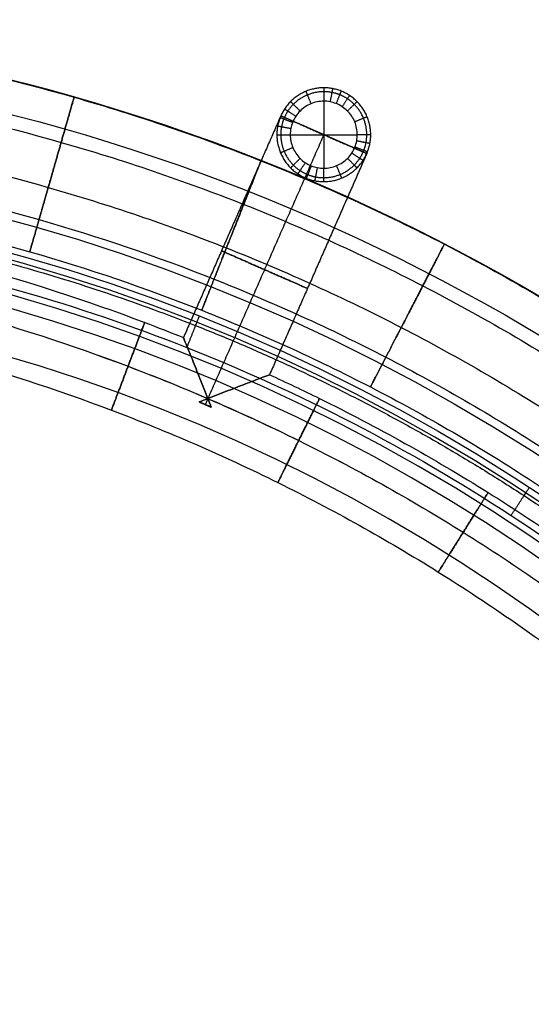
# Model space of a CAD drawing. Header units: millimetres. Extents: x -524 to 526, y -299 to 301.
# Tile 13 of 14: x 300 to 377, y 154 to 301. Entities that reach past the tile are written whole.
import ezdxf

# ---------------------------------------------------------------- set-up
doc = ezdxf.new("R2010")
doc.units = ezdxf.units.MM
doc.header["$MEASUREMENT"] = 0
for name, color, linetype, true_color in [('Marmor plate', 7, 'Continuous', 0x929292), ('Verde metal table', 7, 'Continuous', 0x4f624b), ('Wood top', 7, 'Continuous', 0x7f5080)]:
    doc.layers.add(name, color=color, linetype=linetype, true_color=true_color)

msp = doc.modelspace()

# ---------------------------------------------------------------- linework, layer by layer
at = {"layer": 'Marmor plate'}
for centre, radius in [((225.79, 1.35, 385.51), 300), ((225.79, 1.35, 384.51), 300), ((225.79, 1.35, 379.51), 295), ((225.79, 1.35, 379.51), 279.74), ((225.79, 1.35, 374.51), 275), ((225.79, 1.35, 375.51), 275)]:
    msp.add_circle(centre, radius, dxfattribs=at)
msp.add_rational_spline([(-47.75, 1.35, 370.98), (-47.75, -15.33, 370.98), (-44.6, -49.7, 370.98), (-29.94, -100.68, 370.98), (-4.54, -149.7, 370.98), (30.99, -193.44, 370.98), (74.73, -228.98, 370.98), (123.75, -254.37, 370.98), (174.73, -269.03, 370.98), (225.79, -273.71, 370.98), (276.84, -269.03, 370.98), (327.82, -254.37, 370.98), (376.84, -228.98, 370.98), (420.58, -193.44, 370.98), (456.12, -149.7, 370.98), (481.51, -100.68, 370.98), (496.17, -49.7, 370.98), (500.85, 1.35, 370.98), (496.17, 52.41, 370.98), (481.51, 103.39, 370.98), (456.12, 152.41, 370.98), (420.58, 196.15, 370.98), (376.84, 231.68, 370.98), (327.82, 257.08, 370.98), (276.84, 271.74, 370.98), (225.79, 276.42, 370.98), (174.73, 271.74, 370.98), (123.75, 257.08, 370.98), (74.73, 231.68, 370.98), (30.99, 196.15, 370.98), (-4.54, 152.41, 370.98), (-29.94, 103.39, 370.98), (-44.6, 52.41, 370.98), (-47.75, 18.04, 370.98), (-47.75, 1.35, 370.98)], [0.853553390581, 0.85355339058, 0.853553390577, 0.853553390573, 0.853553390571, 0.85355339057, 0.853553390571, 0.853553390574, 0.853553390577, 0.853553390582, 0.853553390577, 0.853553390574, 0.853553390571, 0.85355339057, 0.853553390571, 0.853553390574, 0.853553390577, 0.853553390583, 0.853553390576, 0.853553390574, 0.853553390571, 0.85355339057, 0.853553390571, 0.853553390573, 0.853553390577, 0.853553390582, 0.853553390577, 0.853553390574, 0.853553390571, 0.85355339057, 0.853553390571, 0.853553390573, 0.853553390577, 0.85355339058, 0.853553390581], degree=3, knots=[0, 0, 0, 0, 49.405249, 101.778899, 156.337216, 212.05742, 267.777625, 322.335942, 374.709592, 424.114841, 473.52009, 525.89374, 580.452056, 636.172261, 691.892466, 746.450783, 798.824433, 848.229682, 897.63493, 950.008581, 1004.566897, 1060.287102, 1116.007307, 1170.565624, 1222.939274, 1272.344522, 1321.749771, 1374.123421, 1428.681738, 1484.401943, 1540.122148, 1594.680464, 1647.054114, 1696.459363, 1696.459363, 1696.459363, 1696.459363], dxfattribs=at)
msp.add_open_spline([(-44.21, 1.35, 369.51), (-44.21, -15.11, 369.51), (-41.1, -49.04, 369.51), (-26.63, -99.36, 369.51), (-1.57, -147.75, 369.51), (33.51, -190.93, 369.51), (76.69, -226, 369.51), (125.07, -251.07, 369.51), (175.39, -265.53, 369.51), (225.79, -270.16, 369.51), (276.18, -265.53, 369.51), (326.5, -251.07, 369.51), (374.89, -226, 369.51), (418.07, -190.93, 369.51), (453.14, -147.75, 369.51), (478.21, -99.36, 369.51), (492.68, -49.04, 369.51), (497.3, 1.35, 369.51), (492.68, 51.75, 369.51), (478.21, 102.07, 369.51), (453.14, 150.46, 369.51), (418.07, 193.63, 369.51), (374.89, 228.71, 369.51), (326.5, 253.78, 369.51), (276.18, 268.24, 369.51), (225.79, 272.87, 369.51), (175.39, 268.24, 369.51), (125.07, 253.77, 369.51), (76.69, 228.71, 369.51), (33.51, 193.63, 369.51), (-1.57, 150.46, 369.51), (-26.63, 102.07, 369.51), (-41.1, 51.75, 369.51), (-44.21, 17.82, 369.51), (-44.21, 1.35, 369.51)], degree=3, knots=[0, 0, 0, 0, 49.405249, 101.778899, 156.337216, 212.05742, 267.777625, 322.335942, 374.709592, 424.114841, 473.52009, 525.89374, 580.452056, 636.172261, 691.892466, 746.450783, 798.824433, 848.229682, 897.63493, 950.008581, 1004.566897, 1060.287102, 1116.007307, 1170.565624, 1222.939274, 1272.344522, 1321.749771, 1374.123421, 1428.681738, 1484.401943, 1540.122148, 1594.680464, 1647.054114, 1696.459363, 1696.459363, 1696.459363, 1696.459363], dxfattribs=at)
for points, weights in [([(325.17, 252.4, 369.51), (327.01, 257.05, 369.51), (327.01, 257.05, 374.51)], [1, 0.707106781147, 1]), ([(373.53, 227.34, 369.51), (376.27, 231.53, 369.51), (376.27, 231.53, 374.51)], [1, 0.707106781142, 1])]:
    msp.add_rational_spline(points, weights, degree=2, dxfattribs=at)
at = {"layer": 'Verde metal table'}
for p, q in [((345.59, 289.19, 379.39), (345.59, 279.18, 379.39)), ((345.59, 289.19, -14.72), (345.59, 279.18, -14.72)), ((352, 281.37, 252.28), (339.18, 287, 252.28)), ((340.59, 284.18, 379.39), (350.59, 284.18, 379.39)), ((340.59, 284.18, -14.72), (350.59, 284.18, -14.72)), ((345.59, 284.18, 259.28), (345.59, 284.18, 245.28)), ((327.9, 243.9, 259.28), (327.9, 243.9, 259.21)), ((327.9, 243.9, 245.35), (327.9, 243.9, 245.28))]:
    msp.add_line(p, q, dxfattribs=at)
for points, knots in [([(225.79, 301.35, 372.28), (234.78, 301.35, 372.28), (253.08, 300.53, 372.28), (280.73, 296.73, 372.28), (308.7, 290.16, 372.28), (336.59, 280.67, 372.28), (363.95, 268.22, 372.28), (390.33, 252.83, 372.28), (415.25, 234.64, 372.28), (438.3, 213.87, 372.28), (459.07, 190.82, 372.28), (477.27, 165.9, 372.28), (492.65, 139.52, 372.28), (505.11, 112.16, 372.28), (514.59, 84.26, 372.28), (521.17, 56.3, 372.28), (524.96, 28.65, 372.28), (526.19, 1.35, 372.28), (524.96, -25.94, 372.28), (521.17, -53.59, 372.28), (514.59, -81.56, 372.28), (505.11, -109.44, 372.28), (492.65, -136.81, 372.28), (477.27, -163.19, 372.28), (459.07, -188.11, 372.28), (438.3, -211.16, 372.28), (415.26, -231.93, 372.28), (390.33, -250.12, 372.28), (363.95, -265.51, 372.28), (336.59, -277.96, 372.28), (308.7, -287.45, 372.28), (280.73, -294.02, 372.28), (253.08, -297.82, 372.28), (234.79, -298.65, 372.28), (225.79, -298.65, 372.28)], [0, 0, 0, 0, 26.362872, 53.613789, 81.674885, 110.448833, 139.819659, 169.654636, 199.807277, 230.121298, 260.43532, 290.587961, 320.422938, 349.793764, 378.567712, 406.628808, 433.879725, 460.242597, 486.605469, 513.856386, 541.917482, 570.69143, 600.062256, 629.897233, 660.049874, 690.363895, 720.677917, 750.830558, 780.665535, 810.036361, 838.810309, 866.871405, 894.122322, 920.485194, 920.485194, 920.485194, 920.485194]), ([(225.79, 294.35, 365.28), (234.57, 294.35, 365.28), (252.45, 293.55, 365.28), (279.45, 289.84, 365.28), (306.77, 283.42, 365.28), (334, 274.16, 365.28), (360.73, 261.99, 365.28), (386.49, 246.96, 365.28), (410.83, 229.2, 365.28), (433.34, 208.91, 365.28), (453.63, 186.4, 365.28), (471.4, 162.06, 365.28), (486.43, 136.29, 365.28), (498.59, 109.57, 365.28), (507.85, 82.33, 365.28), (514.27, 55.02, 365.28), (517.98, 28.01, 365.28), (519.18, 1.35, 365.28), (517.98, -25.31, 365.28), (514.28, -52.3, 365.28), (507.85, -79.62, 365.28), (498.59, -106.86, 365.28), (486.43, -133.58, 365.28), (471.4, -159.35, 365.28), (453.63, -183.69, 365.28), (433.34, -206.2, 365.28), (410.83, -226.49, 365.28), (386.49, -244.26, 365.28), (360.73, -259.29, 365.28), (334, -271.45, 365.28), (306.76, -280.71, 365.28), (279.45, -287.13, 365.28), (252.44, -290.84, 365.28), (234.58, -291.65, 365.28), (225.79, -291.65, 365.28)], [0, 0, 0, 0, 26.362872, 53.613789, 81.674885, 110.448833, 139.819659, 169.654636, 199.807277, 230.121298, 260.43532, 290.587961, 320.422938, 349.793764, 378.567712, 406.628808, 433.879725, 460.242597, 486.605469, 513.856386, 541.917482, 570.69143, 600.062256, 629.897233, 660.049874, 690.363895, 720.677917, 750.830558, 780.665535, 810.036361, 838.810309, 866.871405, 894.122322, 920.485194, 920.485194, 920.485194, 920.485194]), ([(225.79, 294.35, 379.28), (234.57, 294.35, 379.28), (252.45, 293.55, 379.28), (279.45, 289.84, 379.28), (306.77, 283.42, 379.28), (334, 274.16, 379.28), (360.73, 261.99, 379.28), (386.49, 246.96, 379.28), (410.83, 229.2, 379.28), (433.34, 208.91, 379.28), (453.63, 186.4, 379.28), (471.4, 162.06, 379.28), (486.43, 136.29, 379.28), (498.59, 109.57, 379.28), (507.85, 82.33, 379.28), (514.27, 55.02, 379.28), (517.98, 28.01, 379.28), (519.18, 1.35, 379.28), (517.98, -25.31, 379.28), (514.28, -52.3, 379.28), (507.85, -79.62, 379.28), (498.59, -106.86, 379.28), (486.43, -133.58, 379.28), (471.4, -159.35, 379.28), (453.63, -183.69, 379.28), (433.34, -206.2, 379.28), (410.83, -226.49, 379.28), (386.49, -244.26, 379.28), (360.73, -259.29, 379.28), (334, -271.45, 379.28), (306.76, -280.71, 379.28), (279.45, -287.13, 379.28), (252.44, -290.84, 379.28), (234.58, -291.65, 379.28), (225.79, -291.65, 379.28)], [0, 0, 0, 0, 26.362872, 53.613789, 81.674885, 110.448833, 139.819659, 169.654636, 199.807277, 230.121298, 260.43532, 290.587961, 320.422938, 349.793764, 378.567712, 406.628808, 433.879725, 460.242597, 486.605469, 513.856386, 541.917482, 570.69143, 600.062256, 629.897233, 660.049874, 690.363895, 720.677917, 750.830558, 780.665535, 810.036361, 838.810309, 866.871405, 894.122322, 920.485194, 920.485194, 920.485194, 920.485194]), ([(340.59, 284.18, 379.39), (340.59, 284.5, 379.39), (340.65, 285.13, 379.39), (340.92, 286.06, 379.39), (341.38, 286.95, 379.39), (342.23, 287.99, 379.39), (343.62, 288.93, 379.39), (345.25, 289.25, 379.39), (346.53, 289.13, 379.39), (347.47, 288.85, 379.39), (348.35, 288.39, 379.39), (349.4, 287.55, 379.39), (350.33, 286.15, 379.39), (350.65, 284.52, 379.39), (350.53, 283.24, 379.39), (350.26, 282.31, 379.39), (349.8, 281.42, 379.39), (348.95, 280.38, 379.39), (347.55, 279.44, 379.39), (345.93, 279.12, 379.39), (344.65, 279.24, 379.39), (343.71, 279.51, 379.39), (342.82, 279.97, 379.39), (341.78, 280.82, 379.39), (340.85, 282.22, 379.39), (340.59, 283.53, 379.39), (340.59, 284.18, 379.39)], [0, 0, 0, 0, 0.94281, 1.88562, 2.907161, 3.928702, 5.893054, 7.857405, 8.800215, 9.743025, 10.764566, 11.786107, 13.750458, 15.714809, 16.65762, 17.60043, 18.621971, 19.643512, 21.607863, 23.572214, 24.515024, 25.457834, 26.479375, 27.500916, 29.465268, 31.429619, 31.429619, 31.429619, 31.429619]), ([(340.59, 284.18, -14.72), (340.59, 284.5, -14.72), (340.65, 285.13, -14.72), (340.92, 286.06, -14.72), (341.38, 286.95, -14.72), (342.23, 287.99, -14.72), (343.62, 288.93, -14.72), (345.25, 289.25, -14.72), (346.53, 289.13, -14.72), (347.47, 288.85, -14.72), (348.35, 288.39, -14.72), (349.4, 287.55, -14.72), (350.33, 286.15, -14.72), (350.65, 284.52, -14.72), (350.53, 283.24, -14.72), (350.26, 282.31, -14.72), (349.8, 281.42, -14.72), (348.95, 280.38, -14.72), (347.55, 279.44, -14.72), (345.93, 279.12, -14.72), (344.65, 279.24, -14.72), (343.71, 279.51, -14.72), (342.82, 279.97, -14.72), (341.78, 280.82, -14.72), (340.85, 282.22, -14.72), (340.59, 283.53, -14.72), (340.59, 284.18, -14.72)], [0, 0, 0, 0, 0.94281, 1.88562, 2.907161, 3.928702, 5.893054, 7.857405, 8.800215, 9.743025, 10.764566, 11.786107, 13.750458, 15.714809, 16.65762, 17.60043, 18.621971, 19.643512, 21.607863, 23.572214, 24.515024, 25.457834, 26.479375, 27.500916, 29.465268, 31.429619, 31.429619, 31.429619, 31.429619]), ([(511.79, 1.35, 374.28), (511.79, 5.64, 374.28), (511.59, 14.22, 374.28), (510.42, 31.63, 374.28), (507.38, 53.73, 374.28), (501.11, 80.4, 374.28), (492.07, 106.98, 374.28), (480.2, 133.07, 374.28), (465.53, 158.21, 374.28), (448.18, 181.98, 374.28), (428.38, 203.95, 374.28), (406.41, 223.75, 374.28), (382.65, 241.1, 374.28), (357.5, 255.77, 374.28), (331.42, 267.64, 374.28), (304.83, 276.68, 374.28), (278.17, 282.95, 374.28), (251.81, 286.57, 374.28), (225.79, 287.74, 374.28), (199.77, 286.57, 374.28), (173.41, 282.95, 374.28), (146.74, 276.68, 374.28), (120.16, 267.64, 374.28), (94.07, 255.77, 374.28), (68.93, 241.1, 374.28), (45.16, 223.75, 374.28), (23.2, 203.95, 374.28), (3.39, 181.98, 374.28), (-13.95, 158.22, 374.28), (-28.62, 133.07, 374.28), (-40.5, 106.98, 374.28), (-49.54, 80.4, 374.28), (-55.81, 53.73, 374.28), (-59.43, 27.37, 374.28), (-60.6, 1.35, 374.28), (-59.43, -24.67, 374.28), (-55.81, -51.02, 374.28), (-49.54, -77.69, 374.28), (-40.5, -104.27, 374.28), (-28.63, -130.36, 374.28), (-13.96, -155.51, 374.28), (3.39, -179.27, 374.28), (23.19, -201.24, 374.28), (45.16, -221.05, 374.28), (68.92, -238.39, 374.28), (94.07, -253.06, 374.28), (120.16, -264.93, 374.28), (146.74, -273.97, 374.28), (173.41, -280.24, 374.28), (199.77, -283.86, 374.28), (225.79, -285.03, 374.28), (251.81, -283.86, 374.28), (278.16, -280.24, 374.28), (304.83, -273.97, 374.28), (331.41, -264.93, 374.28), (357.5, -253.06, 374.28), (382.65, -238.39, 374.28), (406.42, -221.04, 374.28), (428.38, -201.24, 374.28), (448.19, -179.27, 374.28), (465.53, -155.51, 374.28), (480.2, -130.36, 374.28), (492.07, -104.28, 374.28), (501.11, -77.69, 374.28), (507.38, -51.03, 374.28), (510.42, -28.92, 374.28), (511.59, -11.51, 374.28), (511.79, -2.93, 374.28), (511.79, 1.35, 374.28)], [0, 0, 0, 0, 12.641582, 25.283164, 51.418003, 78.329838, 105.925331, 134.093257, 162.706324, 191.624044, 220.696535, 249.769027, 278.686747, 307.299814, 335.467739, 363.063232, 389.975068, 416.109907, 441.393071, 466.676235, 492.811073, 519.722909, 547.318402, 575.486327, 604.099394, 633.017115, 662.089606, 691.162097, 720.079818, 748.692885, 776.86081, 804.456303, 831.368139, 857.502978, 882.786142, 908.069306, 934.204144, 961.11598, 988.711473, 1016.879398, 1045.492465, 1074.410186, 1103.482677, 1132.555168, 1161.472889, 1190.085956, 1218.253881, 1245.849374, 1272.76121, 1298.896049, 1324.179213, 1349.462376, 1375.597215, 1402.509051, 1430.104544, 1458.272469, 1486.885536, 1515.803257, 1544.875748, 1573.948239, 1602.86596, 1631.479027, 1659.646952, 1687.242445, 1714.154281, 1740.289119, 1752.930701, 1765.572283, 1765.572283, 1765.572283, 1765.572283]), ([(225.79, 287.35, 372.28), (234.36, 287.35, 372.28), (251.81, 286.57, 372.28), (278.16, 282.95, 372.28), (304.83, 276.68, 372.28), (331.42, 267.64, 372.28), (357.5, 255.77, 372.28), (382.65, 241.1, 372.28), (406.41, 223.75, 372.28), (428.38, 203.95, 372.28), (448.19, 181.98, 372.28), (465.53, 158.22, 372.28), (480.2, 133.07, 372.28), (492.07, 106.98, 372.28), (501.12, 80.39, 372.28), (507.38, 53.73, 372.28), (511, 27.37, 372.28), (512.17, 1.35, 372.28), (511, -24.67, 372.28), (507.38, -51.02, 372.28), (501.11, -77.69, 372.28), (492.07, -104.27, 372.28), (480.2, -130.36, 372.28), (465.53, -155.51, 372.28), (448.19, -179.27, 372.28), (428.38, -201.24, 372.28), (406.41, -221.04, 372.28), (382.65, -238.39, 372.28), (357.5, -253.06, 372.28), (331.42, -264.93, 372.28), (304.83, -273.97, 372.28), (278.17, -280.24, 372.28), (251.81, -283.86, 372.28), (234.37, -284.65, 372.28), (225.79, -284.65, 372.28)], [0, 0, 0, 0, 26.362872, 53.613789, 81.674885, 110.448833, 139.819659, 169.654636, 199.807277, 230.121298, 260.43532, 290.587961, 320.422938, 349.793764, 378.567712, 406.628808, 433.879725, 460.242597, 486.605469, 513.856386, 541.917482, 570.69143, 600.062256, 629.897233, 660.049874, 690.363895, 720.677917, 750.830558, 780.665535, 810.036361, 838.810309, 866.871405, 894.122322, 920.485194, 920.485194, 920.485194, 920.485194]), ([(506.79, 1.35, 379.28), (506.79, 5.57, 379.28), (506.6, 13.99, 379.28), (505.44, 31.1, 379.28), (502.46, 52.81, 379.28), (496.3, 79.02, 379.28), (487.42, 105.13, 379.28), (475.75, 130.77, 379.28), (461.34, 155.47, 379.28), (444.3, 178.83, 379.28), (424.84, 200.4, 379.28), (403.25, 219.87, 379.28), (379.91, 236.9, 379.28), (355.2, 251.32, 379.28), (329.57, 262.98, 379.28), (303.45, 271.87, 379.28), (277.25, 278.03, 379.28), (251.35, 281.58, 379.28), (225.79, 282.73, 379.28), (200.22, 281.58, 379.28), (174.33, 278.03, 379.28), (148.13, 271.87, 379.28), (122.01, 262.98, 379.28), (96.37, 251.32, 379.28), (71.67, 236.91, 379.28), (48.32, 219.86, 379.28), (26.74, 200.41, 379.28), (7.28, 178.82, 379.28), (-9.76, 155.47, 379.28), (-24.18, 130.77, 379.28), (-35.84, 105.14, 379.28), (-44.73, 79.02, 379.28), (-50.88, 52.82, 379.28), (-54.44, 26.92, 379.28), (-55.59, 1.35, 379.28), (-54.44, -24.21, 379.28), (-50.89, -50.11, 379.28), (-44.73, -76.31, 379.28), (-35.84, -102.43, 379.28), (-24.18, -128.06, 379.28), (-9.77, -152.76, 379.28), (7.28, -176.12, 379.28), (26.73, -197.7, 379.28), (48.32, -217.16, 379.28), (71.67, -234.2, 379.28), (96.37, -248.61, 379.28), (122, -260.27, 379.28), (148.13, -269.16, 379.28), (174.32, -275.32, 379.28), (200.22, -278.87, 379.28), (225.79, -280.03, 379.28), (251.35, -278.87, 379.28), (277.25, -275.32, 379.28), (303.45, -269.16, 379.28), (329.57, -260.28, 379.28), (355.2, -248.61, 379.28), (379.91, -234.2, 379.28), (403.26, -217.15, 379.28), (424.84, -197.7, 379.28), (444.3, -176.11, 379.28), (461.34, -152.77, 379.28), (475.75, -128.06, 379.28), (487.42, -102.43, 379.28), (496.3, -76.31, 379.28), (502.46, -50.11, 379.28), (505.44, -28.39, 379.28), (506.6, -11.29, 379.28), (506.79, -2.86, 379.28), (506.79, 1.35, 379.28)], [0, 0, 0, 0, 12.641582, 25.283164, 51.418003, 78.329838, 105.925331, 134.093257, 162.706324, 191.624044, 220.696535, 249.769027, 278.686747, 307.299814, 335.467739, 363.063232, 389.975068, 416.109907, 441.393071, 466.676235, 492.811073, 519.722909, 547.318402, 575.486327, 604.099394, 633.017115, 662.089606, 691.162097, 720.079818, 748.692885, 776.86081, 804.456303, 831.368139, 857.502978, 882.786142, 908.069306, 934.204144, 961.11598, 988.711473, 1016.879398, 1045.492465, 1074.410186, 1103.482677, 1132.555168, 1161.472889, 1190.085956, 1218.253881, 1245.849374, 1272.76121, 1298.896049, 1324.179213, 1349.462376, 1375.597215, 1402.509051, 1430.104544, 1458.272469, 1486.885536, 1515.803257, 1544.875748, 1573.948239, 1602.86596, 1631.479027, 1659.646952, 1687.242445, 1714.154281, 1740.289119, 1752.930701, 1765.572283, 1765.572283, 1765.572283, 1765.572283]), ([(506.79, 1.35, 369.28), (506.79, 5.57, 369.28), (506.6, 13.99, 369.28), (505.44, 31.1, 369.28), (502.46, 52.81, 369.28), (496.3, 79.02, 369.28), (487.42, 105.13, 369.28), (475.75, 130.77, 369.28), (461.34, 155.47, 369.28), (444.3, 178.83, 369.28), (424.84, 200.4, 369.28), (403.25, 219.87, 369.28), (379.91, 236.9, 369.28), (355.2, 251.32, 369.28), (329.57, 262.98, 369.28), (303.45, 271.87, 369.28), (277.25, 278.03, 369.28), (251.35, 281.58, 369.28), (225.79, 282.73, 369.28), (200.22, 281.58, 369.28), (174.33, 278.03, 369.28), (148.13, 271.87, 369.28), (122.01, 262.98, 369.28), (96.37, 251.32, 369.28), (71.67, 236.91, 369.28), (48.32, 219.86, 369.28), (26.74, 200.41, 369.28), (7.28, 178.82, 369.28), (-9.76, 155.47, 369.28), (-24.18, 130.77, 369.28), (-35.84, 105.14, 369.28), (-44.73, 79.02, 369.28), (-50.88, 52.82, 369.28), (-54.44, 26.92, 369.28), (-55.59, 1.35, 369.28), (-54.44, -24.21, 369.28), (-50.89, -50.11, 369.28), (-44.73, -76.31, 369.28), (-35.84, -102.43, 369.28), (-24.18, -128.06, 369.28), (-9.77, -152.76, 369.28), (7.28, -176.12, 369.28), (26.73, -197.7, 369.28), (48.32, -217.16, 369.28), (71.67, -234.2, 369.28), (96.37, -248.61, 369.28), (122, -260.27, 369.28), (148.13, -269.16, 369.28), (174.32, -275.32, 369.28), (200.22, -278.87, 369.28), (225.79, -280.03, 369.28), (251.35, -278.87, 369.28), (277.25, -275.32, 369.28), (303.45, -269.16, 369.28), (329.57, -260.28, 369.28), (355.2, -248.61, 369.28), (379.91, -234.2, 369.28), (403.26, -217.15, 369.28), (424.84, -197.7, 369.28), (444.3, -176.11, 369.28), (461.34, -152.77, 369.28), (475.75, -128.06, 369.28), (487.42, -102.43, 369.28), (496.3, -76.31, 369.28), (502.46, -50.11, 369.28), (505.44, -28.39, 369.28), (506.6, -11.29, 369.28), (506.79, -2.86, 369.28), (506.79, 1.35, 369.28)], [0, 0, 0, 0, 12.641582, 25.283164, 51.418003, 78.329838, 105.925331, 134.093257, 162.706324, 191.624044, 220.696535, 249.769027, 278.686747, 307.299814, 335.467739, 363.063232, 389.975068, 416.109907, 441.393071, 466.676235, 492.811073, 519.722909, 547.318402, 575.486327, 604.099394, 633.017115, 662.089606, 691.162097, 720.079818, 748.692885, 776.86081, 804.456303, 831.368139, 857.502978, 882.786142, 908.069306, 934.204144, 961.11598, 988.711473, 1016.879398, 1045.492465, 1074.410186, 1103.482677, 1132.555168, 1161.472889, 1190.085956, 1218.253881, 1245.849374, 1272.76121, 1298.896049, 1324.179213, 1349.462376, 1375.597215, 1402.509051, 1430.104544, 1458.272469, 1486.885536, 1515.803257, 1544.875748, 1573.948239, 1602.86596, 1631.479027, 1659.646952, 1687.242445, 1714.154281, 1740.289119, 1752.930701, 1765.572283, 1765.572283, 1765.572283, 1765.572283]), ([(501.79, 1.35, 374.28), (501.79, 5.49, 374.28), (501.6, 13.77, 374.28), (500.47, 30.57, 374.28), (497.54, 51.9, 374.28), (491.49, 77.63, 374.28), (482.76, 103.29, 374.28), (471.3, 128.46, 374.28), (457.15, 152.73, 374.28), (440.41, 175.67, 374.28), (421.3, 196.86, 374.28), (400.1, 215.98, 374.28), (377.17, 232.71, 374.28), (352.9, 246.87, 374.28), (327.72, 258.33, 374.28), (302.07, 267.05, 374.28), (276.34, 273.1, 374.28), (250.9, 276.6, 374.28), (225.79, 277.73, 374.28), (200.68, 276.6, 374.28), (175.24, 273.1, 374.28), (149.51, 267.05, 374.28), (123.85, 258.33, 374.28), (98.68, 246.87, 374.28), (74.41, 232.72, 374.28), (51.47, 215.97, 374.28), (30.28, 196.87, 374.28), (11.16, 175.66, 374.28), (-5.57, 152.73, 374.28), (-19.73, 128.47, 374.28), (-31.19, 103.29, 374.28), (-39.91, 77.63, 374.28), (-45.96, 51.9, 374.28), (-49.45, 26.47, 374.28), (-50.59, 1.35, 374.28), (-49.45, -23.76, 374.28), (-45.96, -49.19, 374.28), (-39.91, -74.93, 374.28), (-31.19, -100.58, 374.28), (-19.73, -125.76, 374.28), (-5.57, -150.02, 374.28), (11.17, -172.96, 374.28), (30.28, -194.15, 374.28), (51.48, -213.27, 374.28), (74.41, -230, 374.28), (98.68, -244.16, 374.28), (123.85, -255.62, 374.28), (149.51, -264.35, 374.28), (175.24, -270.39, 374.28), (200.68, -273.89, 374.28), (225.79, -275.02, 374.28), (250.9, -273.89, 374.28), (276.33, -270.4, 374.28), (302.07, -264.35, 374.28), (327.72, -255.62, 374.28), (352.9, -244.16, 374.28), (377.16, -230.01, 374.28), (400.1, -213.27, 374.28), (421.29, -194.16, 374.28), (440.41, -172.95, 374.28), (457.15, -150.02, 374.28), (471.3, -125.76, 374.28), (482.76, -100.58, 374.28), (491.49, -74.92, 374.28), (497.54, -49.19, 374.28), (500.47, -27.86, 374.28), (501.6, -11.06, 374.28), (501.79, -2.78, 374.28), (501.79, 1.35, 374.28)], [0, 0, 0, 0, 12.641582, 25.283164, 51.418003, 78.329838, 105.925331, 134.093257, 162.706324, 191.624044, 220.696535, 249.769027, 278.686747, 307.299814, 335.467739, 363.063232, 389.975068, 416.109907, 441.393071, 466.676235, 492.811073, 519.722909, 547.318402, 575.486327, 604.099394, 633.017115, 662.089606, 691.162097, 720.079818, 748.692885, 776.86081, 804.456303, 831.368139, 857.502978, 882.786142, 908.069306, 934.204144, 961.11598, 988.711473, 1016.879398, 1045.492465, 1074.410186, 1103.482677, 1132.555168, 1161.472889, 1190.085956, 1218.253881, 1245.849374, 1272.76121, 1298.896049, 1324.179213, 1349.462376, 1375.597215, 1402.509051, 1430.104544, 1458.272469, 1486.885536, 1515.803257, 1544.875748, 1573.948239, 1602.86596, 1631.479027, 1659.646952, 1687.242445, 1714.154281, 1740.289119, 1752.930701, 1765.572283, 1765.572283, 1765.572283, 1765.572283]), ([(213.63, 275.35, 252.28), (222.2, 275.35, 252.28), (239.63, 274.6, 252.28), (265.96, 271.15, 252.28), (292.61, 265.16, 252.28), (312.12, 258.81, 252.28), (322.73, 254.67, 252.28), (324.65, 253.89, 252.28)], [0, 0, 0, 0, 25.114701, 51.056524, 77.732547, 105.024241, 111.083178, 111.083178, 111.083178, 111.083178]), ([(213.63, 268.35, 259.28), (222, 268.35, 259.28), (239.02, 267.62, 259.28), (264.74, 264.25, 259.28), (290.75, 258.4, 259.28), (311.96, 251.5, 259.28), (324.36, 246.49, 259.28), (328.29, 244.79, 259.28)], [0, 0, 0, 0, 25.114701, 51.056524, 77.732547, 105.024241, 117.870835, 117.870835, 117.870835, 117.870835]), ([(213.63, 268.35, 245.28), (222, 268.35, 245.28), (239.02, 267.62, 245.28), (264.74, 264.25, 245.28), (290.75, 258.4, 245.28), (316.69, 249.96, 245.28), (342.15, 238.89, 245.28), (366.69, 225.2, 245.28), (389.88, 209.02, 245.28), (411.33, 190.53, 245.28), (430.67, 170.03, 245.28), (447.6, 147.84, 245.28), (461.93, 124.36, 245.28), (473.53, 100, 245.28), (482.36, 75.18, 245.28), (488.48, 50.27, 245.28), (492.02, 25.66, 245.28), (493.16, 1.35, 245.28), (492.02, -22.95, 245.28), (488.48, -47.56, 245.28), (482.36, -72.47, 245.28), (473.53, -97.3, 245.28), (461.93, -121.65, 245.28), (447.6, -145.14, 245.28), (430.67, -167.32, 245.28), (411.33, -187.83, 245.28), (389.88, -206.31, 245.28), (366.69, -222.49, 245.28), (342.15, -236.18, 245.28), (316.69, -247.25, 245.28), (290.75, -255.69, 245.28), (264.74, -261.54, 245.28), (239.02, -264.91, 245.28), (222, -265.65, 245.28), (213.63, -265.65, 245.28)], [0, 0, 0, 0, 25.114701, 51.056524, 77.732547, 105.024241, 132.800838, 160.917173, 189.216202, 217.541107, 245.736042, 273.654599, 301.163498, 328.140368, 354.489575, 380.122371, 404.978478, 429.004494, 453.031171, 477.885695, 503.520873, 529.867851, 556.845392, 584.353588, 612.271894, 640.467149, 668.791725, 697.091, 725.208049, 752.983953, 780.277955, 806.951508, 832.894953, 858.008984, 858.008984, 858.008984, 858.008984]), ([(213.63, 261.35, 252.28), (221.8, 261.35, 252.28), (238.41, 260.64, 252.28), (263.51, 257.34, 252.28), (288.9, 251.64, 252.28), (314.21, 243.41, 252.28), (339.04, 232.6, 252.28), (362.97, 219.25, 252.28), (385.58, 203.48, 252.28), (406.48, 185.46, 252.28), (425.32, 165.49, 252.28), (441.82, 143.88, 252.28), (455.77, 121.02, 252.28), (467.05, 97.32, 252.28), (475.65, 73.16, 252.28), (481.6, 48.93, 252.28), (485.04, 24.99, 252.28), (486.15, 1.35, 252.28), (485.04, -22.28, 252.28), (481.6, -46.22, 252.28), (475.65, -70.45, 252.28), (467.05, -94.61, 252.28), (455.77, -118.31, 252.28), (441.82, -141.17, 252.28), (425.32, -162.78, 252.28), (406.48, -182.76, 252.28), (385.59, -200.77, 252.28), (362.97, -216.55, 252.28), (339.04, -229.89, 252.28), (314.21, -240.7, 252.28), (288.9, -248.93, 252.28), (263.51, -254.64, 252.28), (238.41, -257.93, 252.28), (221.8, -258.65, 252.28), (213.63, -258.65, 252.28)], [0, 0, 0, 0, 25.114701, 51.056524, 77.732547, 105.024241, 132.800838, 160.917173, 189.216202, 217.541107, 245.736042, 273.654599, 301.163498, 328.140368, 354.489575, 380.122371, 404.978478, 429.004494, 453.031171, 477.885695, 503.520873, 529.867851, 556.845392, 584.353588, 612.271894, 640.467149, 668.791725, 697.091, 725.208049, 752.983953, 780.277955, 806.951508, 832.894953, 858.008984, 858.008984, 858.008984, 858.008984]), ([(328.29, 244.79, 259.28), (328.09, 245.3, 259.28), (327.89, 245.8, 259.25), (327.5, 246.81, 259.12), (327.3, 247.31, 259.02), (326.71, 248.78, 258.63), (326.33, 249.74, 258.23), (325.62, 251.5, 257.11), (325.29, 252.31, 256.36), (324.8, 253.53, 254.51), (324.65, 253.89, 253.43), (324.65, 253.89, 252.28), (324.65, 253.89, 251.12), (324.8, 253.53, 250.04), (325.29, 252.31, 248.19), (325.62, 251.5, 247.45), (326.33, 249.74, 246.33), (326.71, 248.78, 245.93), (327.3, 247.31, 245.54), (327.5, 246.81, 245.44), (327.89, 245.8, 245.31), (328.09, 245.3, 245.28), (328.29, 244.79, 245.28)], [0, 0, 0, 0, 1.647077, 1.647077, 3.294057, 3.294057, 6.580088, 6.580088, 9.955425, 9.955425, 13.392473, 13.392473, 13.392473, 16.82952, 16.82952, 20.204858, 20.204858, 23.490889, 23.490889, 25.137869, 25.137869, 26.784946, 26.784946, 26.784946, 26.784946]), ([(328.29, 244.79, 245.28), (328.8, 244.99, 245.28), (329.31, 245.19, 245.31), (330.32, 245.59, 245.44), (330.82, 245.78, 245.53), (332.3, 246.36, 245.92), (333.27, 246.73, 246.32), (335.06, 247.42, 247.44), (335.89, 247.74, 248.18), (337.13, 248.21, 250.03), (337.5, 248.35, 251.12), (337.5, 248.35, 252.28)], [0, 0, 0, 0, 1.65378, 1.65378, 3.307458, 3.307458, 6.606494, 6.606494, 9.995955, 9.995955, 13.449306, 13.449306, 13.449306, 13.449306]), ([(337.5, 248.35, 252.28), (337.5, 248.35, 253.44), (337.13, 248.21, 254.52), (335.89, 247.74, 256.38), (335.06, 247.42, 257.12), (333.27, 246.73, 258.23), (332.3, 246.36, 258.63), (330.82, 245.78, 259.02), (330.32, 245.59, 259.12), (329.31, 245.19, 259.25), (328.8, 244.99, 259.28), (328.29, 244.79, 259.28)], [0, 0, 0, 0, 3.453352, 3.453352, 6.842812, 6.842812, 10.141847, 10.141847, 11.795525, 11.795525, 13.449307, 13.449307, 13.449307, 13.449307]), ([(337.5, 248.35, 252.28), (340, 247.2, 252.28), (351.15, 241.89, 252.28), (370.41, 231.14, 252.28), (394.18, 214.56, 252.28), (416.17, 195.6, 252.28), (436.01, 174.57, 252.28), (453.39, 151.81, 252.28), (468.1, 127.7, 252.28), (480, 102.69, 252.28), (489.08, 77.19, 252.28), (495.37, 51.61, 252.28), (499, 26.32, 252.28), (500.17, 1.35, 252.28), (499, -23.61, 252.28), (495.37, -48.9, 252.28), (489.08, -74.48, 252.28), (480, -99.99, 252.28), (468.1, -125, 252.28), (453.39, -149.1, 252.28), (436.01, -171.86, 252.28), (416.17, -192.9, 252.28), (394.18, -211.85, 252.28), (370.41, -228.44, 252.28), (351.15, -239.18, 252.28), (340, -244.5, 252.28), (337.5, -245.64, 252.28)], [124.750415, 124.750415, 124.750415, 124.750415, 132.800838, 160.917173, 189.216202, 217.541107, 245.736042, 273.654599, 301.163498, 328.140368, 354.489575, 380.122371, 404.978478, 429.004494, 453.031171, 477.885695, 503.520873, 529.867851, 556.845392, 584.353588, 612.271894, 640.467149, 668.791725, 697.091, 725.208049, 733.259252, 733.259252, 733.259252, 733.259252]), ([(327.01, 244.28, 245.35), (327.31, 244.16, 245.35), (327.6, 244.03, 245.35), (328.2, 243.76, 245.35), (328.5, 243.63, 245.35), (328.8, 243.5, 245.35)], [7.78021, 7.78021, 7.78021, 7.78021, 8.750025, 8.750025, 9.733226, 9.733226, 9.733226, 9.733226]), ([(328.8, 243.5, 259.21), (328.5, 243.63, 259.21), (328.2, 243.76, 259.21), (327.6, 244.03, 259.21), (327.31, 244.16, 259.21), (327.01, 244.28, 259.21)], [7.766817, 7.766817, 7.766817, 7.766817, 8.750018, 8.750018, 9.719832, 9.719832, 9.719832, 9.719832]), ([(328.29, 244.79, 259.28), (332.86, 242.82, 259.28), (345.89, 236.8, 259.28), (366.69, 225.2, 259.28), (389.88, 209.02, 259.28), (411.33, 190.53, 259.28), (430.67, 170.03, 259.28), (447.6, 147.84, 259.28), (461.93, 124.36, 259.28), (473.53, 100, 259.28), (482.36, 75.18, 259.28), (488.48, 50.27, 259.28), (492.02, 25.66, 259.28), (493.16, 1.35, 259.28), (492.02, -22.95, 259.28), (488.48, -47.56, 259.28), (482.36, -72.47, 259.28), (473.53, -97.3, 259.28), (461.93, -121.65, 259.28), (447.6, -145.14, 259.28), (430.67, -167.32, 259.28), (411.33, -187.83, 259.28), (389.88, -206.31, 259.28), (366.69, -222.49, 259.28), (345.89, -234.09, 259.28), (332.86, -240.11, 259.28), (328.29, -242.08, 259.28)], [117.870835, 117.870835, 117.870835, 117.870835, 132.800838, 160.917173, 189.216202, 217.541107, 245.736042, 273.654599, 301.163498, 328.140368, 354.489575, 380.122371, 404.978478, 429.004494, 453.031171, 477.885695, 503.520873, 529.867851, 556.845392, 584.353588, 612.271894, 640.467149, 668.791725, 697.091, 725.208049, 740.13846, 740.13846, 740.13846, 740.13846])]:
    msp.add_open_spline(points, degree=3, knots=knots, dxfattribs=at)
for points, weights, degree, knots in [([(338.59, 284.18, 377.39), (338.59, 291.19, 377.39), (345.59, 291.19, 377.39), (352.59, 291.19, 377.39), (352.59, 284.18, 377.39), (352.59, 277.18, 377.39), (345.59, 277.18, 377.39), (338.59, 277.18, 377.39), (338.59, 284.18, 377.39)], [1, 0.707106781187, 1, 0.707106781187, 1, 0.707106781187, 1, 0.707106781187, 1], 2, [0, 0, 0, 7.857405, 7.857405, 15.714809, 15.714809, 23.572214, 23.572214, 31.429619, 31.429619, 31.429619]), ([(338.59, 284.18, -12.72), (338.59, 291.19, -12.72), (345.59, 291.19, -12.72), (352.59, 291.19, -12.72), (352.59, 284.18, -12.72), (352.59, 277.18, -12.72), (345.59, 277.18, -12.72), (338.59, 277.18, -12.72), (338.59, 284.18, -12.72)], [1, 0.707106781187, 1, 0.707106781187, 1, 0.707106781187, 1, 0.707106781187, 1], 2, [0, 0, 0, 7.857405, 7.857405, 15.714809, 15.714809, 23.572214, 23.572214, 31.429619, 31.429619, 31.429619]), ([(338.59, 284.18, 182.33), (338.59, 291.19, 182.33), (345.59, 291.19, 182.33), (352.59, 291.19, 182.33), (352.59, 284.18, 182.33), (352.59, 277.18, 182.33), (345.59, 277.18, 182.33), (338.59, 277.18, 182.33), (338.59, 284.18, 182.33)], [1, 0.707106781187, 1, 0.707106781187, 1, 0.707106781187, 1, 0.707106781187, 1], 2, [-43.996783, -43.996783, -43.996783, -32.997588, -32.997588, -21.998392, -21.998392, -10.999196, -10.999196, 0, 0, 0]), ([(308.34, 289.77, 372.28), (308.34, 289.77, 365.28), (306.41, 283.04, 365.28), (304.48, 276.31, 365.28), (304.48, 276.31, 372.28), (304.48, 276.31, 379.28), (306.41, 283.04, 379.28), (308.34, 289.77, 379.28), (308.34, 289.77, 372.28)], [1, 0.707106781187, 1, 0.707106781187, 1, 0.707106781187, 1, 0.707106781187, 1], 2, [0, 0, 0, 10.995574, 10.995574, 21.991149, 21.991149, 32.986723, 32.986723, 43.982297, 43.982297, 43.982297]), ([(339.17, 284.18, 378.8), (339.17, 284.59, 378.8), (339.25, 285.39, 378.8), (339.6, 286.59, 378.8), (340.19, 287.73, 378.8), (341.27, 289.07, 378.8), (343.07, 290.27, 378.8), (345.15, 290.68, 378.8), (346.8, 290.52, 378.8), (348, 290.18, 378.8), (349.14, 289.58, 378.8), (350.47, 288.5, 378.8), (351.67, 286.7, 378.8), (352.08, 284.62, 378.8), (351.93, 282.97, 378.8), (351.58, 281.77, 378.8), (350.99, 280.64, 378.8), (349.9, 279.3, 378.8), (348.11, 278.1, 378.8), (346.02, 277.69, 378.8), (344.38, 277.84, 378.8), (343.18, 278.19, 378.8), (342.04, 278.78, 378.8), (340.7, 279.87, 378.8), (339.51, 281.66, 378.8), (339.17, 283.34, 378.8), (339.17, 284.18, 378.8)], [0.853553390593, 0.853553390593, 0.853553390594, 0.853553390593, 0.853553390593, 0.853553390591, 0.853553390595, 0.853553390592, 0.853553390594, 0.853553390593, 0.853553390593, 0.853553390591, 0.853553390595, 0.853553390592, 0.853553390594, 0.853553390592, 0.853553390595, 0.853553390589, 0.853553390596, 0.853553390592, 0.853553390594, 0.853553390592, 0.853553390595, 0.853553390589, 0.853553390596, 0.853553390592, 0.853553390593], 3, [0, 0, 0, 0, 0.94281, 1.88562, 2.907161, 3.928702, 5.893054, 7.857405, 8.800215, 9.743025, 10.764566, 11.786107, 13.750458, 15.714809, 16.65762, 17.60043, 18.621971, 19.643512, 21.607863, 23.572214, 24.515024, 25.457834, 26.479375, 27.500916, 29.465268, 31.429619, 31.429619, 31.429619, 31.429619]), ([(339.17, 284.18, -14.14), (339.17, 284.59, -14.14), (339.25, 285.39, -14.14), (339.6, 286.59, -14.14), (340.19, 287.73, -14.14), (341.27, 289.07, -14.14), (343.07, 290.27, -14.14), (345.15, 290.68, -14.14), (346.8, 290.52, -14.14), (348, 290.18, -14.14), (349.14, 289.58, -14.14), (350.47, 288.5, -14.14), (351.67, 286.7, -14.14), (352.08, 284.62, -14.14), (351.93, 282.97, -14.14), (351.58, 281.77, -14.14), (350.99, 280.64, -14.14), (349.9, 279.3, -14.14), (348.11, 278.1, -14.14), (346.02, 277.69, -14.14), (344.38, 277.84, -14.14), (343.18, 278.19, -14.14), (342.04, 278.78, -14.14), (340.7, 279.87, -14.14), (339.51, 281.66, -14.14), (339.17, 283.34, -14.14), (339.17, 284.18, -14.14)], [0.853553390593, 0.853553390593, 0.853553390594, 0.853553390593, 0.853553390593, 0.853553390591, 0.853553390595, 0.853553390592, 0.853553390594, 0.853553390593, 0.853553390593, 0.853553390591, 0.853553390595, 0.853553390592, 0.853553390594, 0.853553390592, 0.853553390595, 0.853553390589, 0.853553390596, 0.853553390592, 0.853553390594, 0.853553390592, 0.853553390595, 0.853553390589, 0.853553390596, 0.853553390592, 0.853553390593], 3, [0, 0, 0, 0, 0.94281, 1.88562, 2.907161, 3.928702, 5.893054, 7.857405, 8.800215, 9.743025, 10.764566, 11.786107, 13.750458, 15.714809, 16.65762, 17.60043, 18.621971, 19.643512, 21.607863, 23.572214, 24.515024, 25.457834, 26.479375, 27.500916, 29.465268, 31.429619, 31.429619, 31.429619, 31.429619]), ([(352, 281.37, 252.28), (352, 281.37, 259.28), (345.59, 284.18, 259.28), (339.18, 287, 259.28), (339.18, 287, 252.28), (339.18, 287, 245.28), (345.59, 284.18, 245.28), (352, 281.37, 245.28), (352, 281.37, 252.28)], [1, 0.707106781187, 1, 0.707106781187, 1, 0.707106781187, 1, 0.707106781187, 1], 2, [0, 0, 0, 10.995574, 10.995574, 21.991149, 21.991149, 32.986723, 32.986723, 43.982297, 43.982297, 43.982297]), ([(336.22, 280.29, 372.28), (336.22, 280.29, 365.28), (333.64, 273.78, 365.28), (331.06, 267.27, 365.28), (331.06, 267.27, 372.28), (331.06, 267.27, 379.28), (333.64, 273.78, 379.28), (336.22, 280.29, 379.28), (336.22, 280.29, 372.28)], [1, 0.707106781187, 1, 0.707106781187, 1, 0.707106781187, 1, 0.707106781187, 1], 2, [0, 0, 0, 10.995574, 10.995574, 21.991149, 21.991149, 32.986723, 32.986723, 43.982297, 43.982297, 43.982297]), ([(303.11, 271.51, 379.28), (301.73, 266.7, 379.28), (301.73, 266.7, 374.28), (301.73, 266.7, 369.28), (303.11, 271.51, 369.28), (304.48, 276.31, 369.28), (304.48, 276.31, 374.28), (304.48, 276.31, 379.28), (303.11, 271.51, 379.28)], [1, 0.707106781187, 1, 0.707106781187, 1, 0.707106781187, 1, 0.707106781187, 1], 2, [0, 0, 0, 7.853982, 7.853982, 15.707963, 15.707963, 23.561945, 23.561945, 31.415927, 31.415927, 31.415927]), ([(363.58, 267.84, 372.28), (363.58, 267.84, 365.28), (360.36, 261.62, 365.28), (357.15, 255.4, 365.28), (357.15, 255.4, 372.28), (357.15, 255.4, 379.28), (360.36, 261.62, 379.28), (363.58, 267.84, 379.28), (363.58, 267.84, 372.28)], [1, 0.707106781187, 1, 0.707106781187, 1, 0.707106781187, 1, 0.707106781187, 1], 2, [0, 0, 0, 10.995574, 10.995574, 21.991149, 21.991149, 32.986723, 32.986723, 43.982297, 43.982297, 43.982297]), ([(329.22, 262.62, 379.28), (327.38, 257.98, 379.28), (327.38, 257.98, 374.28), (327.38, 257.98, 369.28), (329.22, 262.62, 369.28), (331.06, 267.27, 369.28), (331.06, 267.27, 374.28), (331.06, 267.27, 379.28), (329.22, 262.62, 379.28)], [1, 0.707106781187, 1, 0.707106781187, 1, 0.707106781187, 1, 0.707106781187, 1], 2, [0, 0, 0, 7.853982, 7.853982, 15.707963, 15.707963, 23.561945, 23.561945, 31.415927, 31.415927, 31.415927]), ([(343.15, 261.23, 252.28), (343.15, 261.23, 259.28), (336.74, 264.04, 259.28), (330.33, 266.85, 259.28), (330.33, 266.85, 252.28), (330.33, 266.85, 245.28), (336.74, 264.04, 245.28), (343.15, 261.23, 245.28), (343.15, 261.23, 252.28)], [1, 0.707106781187, 1, 0.707106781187, 1, 0.707106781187, 1, 0.707106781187, 1], 2, [0, 0, 0, 10.995574, 10.995574, 21.991149, 21.991149, 32.986723, 32.986723, 43.982297, 43.982297, 43.982297]), ([(316.39, 249.61, 259.28), (318.87, 256.15, 259.28), (318.87, 256.15, 252.28), (318.87, 256.15, 245.28), (316.39, 249.61, 245.28), (313.91, 243.06, 245.28), (313.91, 243.06, 252.28), (313.91, 243.06, 259.28), (316.39, 249.61, 259.28)], [1, 0.707106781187, 1, 0.707106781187, 1, 0.707106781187, 1, 0.707106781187, 1], 2, [0, 0, 0, 10.995574, 10.995574, 21.991149, 21.991149, 32.986723, 32.986723, 43.982297, 43.982297, 43.982297]), ([(354.85, 250.96, 379.28), (352.55, 246.52, 379.28), (352.55, 246.52, 374.28), (352.55, 246.52, 369.28), (354.85, 250.96, 369.28), (357.15, 255.4, 369.28), (357.15, 255.4, 374.28), (357.15, 255.4, 379.28), (354.85, 250.96, 379.28)], [1, 0.707106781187, 1, 0.707106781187, 1, 0.707106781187, 1, 0.707106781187, 1], 2, [0, 0, 0, 7.853982, 7.853982, 15.707963, 15.707963, 23.561945, 23.561945, 31.415927, 31.415927, 31.415927]), ([(327.01, 244.28, 245.35), (327.45, 244.09, 245.28), (327.9, 243.9, 245.28), (328.35, 243.7, 245.28), (328.8, 243.5, 245.35)], [0.949309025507, 0.971972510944, 1, 0.971593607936, 0.948697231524], 2, [31.934536, 31.934536, 31.934536, 32.986723, 32.986723, 34.053134, 34.053134, 34.053134]), ([(328.8, 243.5, 259.21), (328.35, 243.7, 259.28), (327.9, 243.9, 259.28), (327.45, 244.09, 259.28), (327.01, 244.28, 259.21)], [0.948697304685, 0.971593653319, 1, 0.971972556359, 0.949309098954], 2, [9.929165, 9.929165, 9.929165, 10.995574, 10.995574, 12.047759, 12.047759, 12.047759]), ([(341.84, 238.53, 259.28), (344.95, 244.8, 259.28), (344.95, 244.8, 252.28), (344.95, 244.8, 245.28), (341.84, 238.53, 245.28), (338.74, 232.25, 245.28), (338.74, 232.25, 252.28), (338.74, 232.25, 259.28), (341.84, 238.53, 259.28)], [1, 0.707106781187, 1, 0.707106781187, 1, 0.707106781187, 1, 0.707106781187, 1], 2, [0, 0, 0, 10.995574, 10.995574, 21.991149, 21.991149, 32.986723, 32.986723, 43.982297, 43.982297, 43.982297]), ([(366.39, 224.83, 259.28), (370.1, 230.77, 259.28), (370.1, 230.77, 252.28), (370.1, 230.77, 245.28), (366.39, 224.83, 245.28), (362.68, 218.9, 245.28), (362.68, 218.9, 252.28), (362.68, 218.9, 259.28), (366.39, 224.83, 259.28)], [1, 0.707106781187, 1, 0.707106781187, 1, 0.707106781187, 1, 0.707106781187, 1], 2, [0, 0, 0, 10.995574, 10.995574, 21.991149, 21.991149, 32.986723, 32.986723, 43.982297, 43.982297, 43.982297])]:
    msp.add_rational_spline(points, weights, degree=degree, knots=knots, dxfattribs=at)
for points, weights in [([(345.59, 291.19, 377.39), (345.59, 291.19, 379.39), (345.59, 289.19, 379.39)], [1, 0.707106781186, 1]), ([(345.59, 291.19, -12.72), (345.59, 291.19, -14.72), (345.59, 289.19, -14.72)], [1, 0.707106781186, 1]), ([(346.9, 291.06, 377.39), (346.9, 291.06, 379.39), (346.53, 289.1, 379.39)], [1, 0.707106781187, 1]), ([(346.9, 291.06, -12.72), (346.9, 291.06, -14.72), (346.53, 289.1, -14.72)], [1, 0.707106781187, 1]), ([(342.91, 290.65, 377.39), (342.91, 290.65, 379.39), (343.67, 288.81, 379.39)], [1, 0.707106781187, 1]), ([(342.91, 290.65, -12.72), (342.91, 290.65, -14.72), (343.67, 288.81, -14.72)], [1, 0.707106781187, 1]), ([(348.17, 290.69, 377.39), (348.17, 290.69, 379.39), (347.43, 288.83, 379.39)], [1, 0.707106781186, 1]), ([(348.17, 290.69, -12.72), (348.17, 290.69, -14.72), (347.43, 288.83, -14.72)], [1, 0.707106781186, 1]), ([(349.43, 290.04, 377.39), (349.43, 290.04, 379.39), (348.33, 288.36, 379.39)], [1, 0.707106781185, 1]), ([(349.43, 290.04, -12.72), (349.43, 290.04, -14.72), (348.33, 288.36, -14.72)], [1, 0.707106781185, 1]), ([(340.64, 289.13, 377.39), (340.64, 289.13, 379.39), (342.05, 287.72, 379.39)], [1, 0.707106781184, 1]), ([(340.64, 289.13, -12.72), (340.64, 289.13, -14.72), (342.05, 287.72, -14.72)], [1, 0.707106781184, 1]), ([(350.54, 289.13, 377.39), (350.54, 289.13, 379.39), (349.13, 287.72, 379.39)], [1, 0.707106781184, 1]), ([(350.54, 289.13, -12.72), (350.54, 289.13, -14.72), (349.13, 287.72, -14.72)], [1, 0.707106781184, 1]), ([(339.08, 286.76, 377.39), (339.08, 286.76, 379.39), (340.94, 286.02, 379.39)], [1, 0.707106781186, 1]), ([(339.08, 286.76, -12.72), (339.08, 286.76, -14.72), (340.94, 286.02, -14.72)], [1, 0.707106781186, 1]), ([(339.74, 288.03, 377.39), (339.74, 288.03, 379.39), (341.41, 286.93, 379.39)], [1, 0.707106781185, 1]), ([(339.74, 288.03, -12.72), (339.74, 288.03, -14.72), (341.41, 286.93, -14.72)], [1, 0.707106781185, 1]), ([(352.06, 286.86, 377.39), (352.06, 286.86, 379.39), (350.21, 286.1, 379.39)], [1, 0.707106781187, 1]), ([(352.06, 286.86, -12.72), (352.06, 286.86, -14.72), (350.21, 286.1, -14.72)], [1, 0.707106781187, 1]), ([(338.71, 285.5, 377.39), (338.71, 285.5, 379.39), (340.67, 285.12, 379.39)], [1, 0.707106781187, 1]), ([(338.71, 285.5, -12.72), (338.71, 285.5, -14.72), (340.67, 285.12, -14.72)], [1, 0.707106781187, 1]), ([(338.59, 284.18, 377.39), (338.59, 284.18, 379.39), (340.59, 284.18, 379.39)], [1, 0.707106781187, 1]), ([(338.59, 284.18, -12.72), (338.59, 284.18, -14.72), (340.59, 284.18, -14.72)], [1, 0.707106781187, 1]), ([(352.59, 284.18, 377.39), (352.59, 284.18, 379.39), (350.59, 284.18, 379.39)], [1, 0.707106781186, 1]), ([(352.59, 284.18, -12.72), (352.59, 284.18, -14.72), (350.59, 284.18, -14.72)], [1, 0.707106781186, 1]), ([(339.12, 281.5, 377.39), (339.12, 281.5, 379.39), (340.97, 282.27, 379.39)], [1, 0.707106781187, 1]), ([(339.12, 281.5, -12.72), (339.12, 281.5, -14.72), (340.97, 282.27, -14.72)], [1, 0.707106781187, 1]), ([(352.1, 281.61, 377.39), (352.1, 281.61, 379.39), (350.24, 282.34, 379.39)], [1, 0.707106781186, 1]), ([(352.1, 281.61, -12.72), (352.1, 281.61, -14.72), (350.24, 282.34, -14.72)], [1, 0.707106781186, 1]), ([(352.47, 282.87, 377.39), (352.47, 282.87, 379.39), (350.5, 283.25, 379.39)], [1, 0.707106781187, 1]), ([(352.47, 282.87, -12.72), (352.47, 282.87, -14.72), (350.5, 283.25, -14.72)], [1, 0.707106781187, 1]), ([(351.44, 280.34, 377.39), (351.44, 280.34, 379.39), (349.77, 281.44, 379.39)], [1, 0.707106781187, 1]), ([(351.44, 280.34, -12.72), (351.44, 280.34, -14.72), (349.77, 281.44, -14.72)], [1, 0.707106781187, 1]), ([(340.64, 279.23, 377.39), (340.64, 279.23, 379.39), (342.05, 280.65, 379.39)], [1, 0.707106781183, 1]), ([(340.64, 279.23, -12.72), (340.64, 279.23, -14.72), (342.05, 280.65, -14.72)], [1, 0.707106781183, 1]), ([(341.74, 278.33, 377.39), (341.74, 278.33, 379.39), (342.84, 280, 379.39)], [1, 0.707106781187, 1]), ([(341.74, 278.33, -12.72), (341.74, 278.33, -14.72), (342.84, 280, -14.72)], [1, 0.707106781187, 1]), ([(343.01, 277.67, 377.39), (343.01, 277.67, 379.39), (343.75, 279.53, 379.39)], [1, 0.707106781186, 1]), ([(343.01, 277.67, -12.72), (343.01, 277.67, -14.72), (343.75, 279.53, -14.72)], [1, 0.707106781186, 1]), ([(348.27, 277.71, 377.39), (348.27, 277.71, 379.39), (347.5, 279.56, 379.39)], [1, 0.707106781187, 1]), ([(348.27, 277.71, -12.72), (348.27, 277.71, -14.72), (347.5, 279.56, -14.72)], [1, 0.707106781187, 1]), ([(350.54, 279.23, 377.39), (350.54, 279.23, 379.39), (349.13, 280.65, 379.39)], [1, 0.707106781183, 1]), ([(350.54, 279.23, -12.72), (350.54, 279.23, -14.72), (349.13, 280.65, -14.72)], [1, 0.707106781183, 1]), ([(344.28, 277.31, 377.39), (344.28, 277.31, 379.39), (344.65, 279.27, 379.39)], [1, 0.707106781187, 1]), ([(344.28, 277.31, -12.72), (344.28, 277.31, -14.72), (344.65, 279.27, -14.72)], [1, 0.707106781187, 1]), ([(345.59, 277.18, 377.39), (345.59, 277.18, 379.39), (345.59, 279.18, 379.39)], [1, 0.707106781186, 1]), ([(345.59, 277.18, -12.72), (345.59, 277.18, -14.72), (345.59, 279.18, -14.72)], [1, 0.707106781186, 1])]:
    msp.add_rational_spline(points, weights, degree=2, dxfattribs=at)
for points, degree in [([(345.59, 291.19, 377.39), (345.59, 291.19, 182.33), (345.59, 291.19, -12.72)], 2), ([(339.18, 287, 252.28), (331.91, 270.45, 252.28), (324.65, 253.89, 252.28)], 2), ([(345.59, 284.18, 259.28), (336.94, 264.49, 259.28), (328.29, 244.79, 259.28)], 2), ([(345.59, 284.18, 245.28), (336.94, 264.49, 245.28), (328.29, 244.79, 245.28)], 2), ([(338.59, 284.18, 377.39), (338.59, 284.18, 182.33), (338.59, 284.18, -12.72)], 2), ([(352.59, 284.18, 377.39), (352.59, 284.18, 182.33), (352.59, 284.18, -12.72)], 2), ([(352, 281.37, 252.28), (344.75, 264.86, 252.28), (337.5, 248.35, 252.28)], 2), ([(345.59, 277.18, 377.39), (345.59, 277.18, 182.33), (345.59, 277.18, -12.72)], 2), ([(328.29, 244.79, 245.28), (327.87, 244.62, 245.28), (327.44, 244.45, 245.3), (327.01, 244.28, 245.35)], 3), ([(327.01, 244.28, 259.21), (327.44, 244.45, 259.26), (327.87, 244.62, 259.28), (328.29, 244.79, 259.28)], 3), ([(328.29, 244.79, 245.28), (328.1, 244.34, 245.28), (327.9, 243.9, 245.28)], 2), ([(328.29, 244.79, 259.28), (328.1, 244.34, 259.28), (327.9, 243.9, 259.28)], 2), ([(328.29, 244.79, 259.28), (328.46, 244.36, 259.28), (328.63, 243.93, 259.25), (328.8, 243.5, 259.21)], 3), ([(328.8, 243.5, 245.35), (328.63, 243.93, 245.3), (328.46, 244.36, 245.28), (328.29, 244.79, 245.28)], 3)]:
    msp.add_open_spline(points, degree=degree, dxfattribs=at)
at = {"layer": 'Wood top'}
for centre, radius in [((225.79, 1.35, 265.97), 274), ((225.79, 1.35, 264.97), 274), ((225.79, 1.35, 259.97), 269), ((225.79, 1.35, 259.97), 267), ((225.79, 1.35, 249.97), 260), ((225.79, 1.35, 252.97), 260)]:
    msp.add_arc(centre, radius, 270, 90, dxfattribs=at)

doc.saveas('drawing.dxf')
